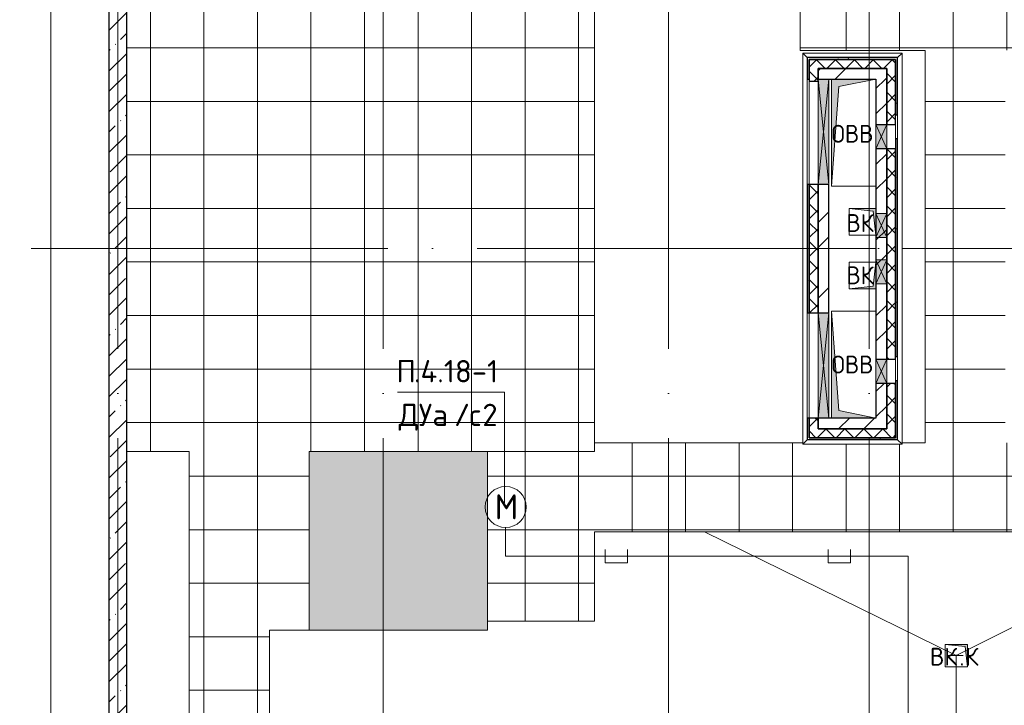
# Model space of a CAD drawing. Header units: millimetres. Extents: x -30540 to 143646, y -11730 to 123410.
# Tile 42 of 114: x 23734 to 34774, y 98833 to 106515. Entities that reach past the tile are written whole.
import ezdxf

# ---------------------------------------------------------------- set-up
doc = ezdxf.new("R2010")
doc.units = ezdxf.units.MM
doc.linetypes.add('ADSK_Линия сетки', pattern=[5000, 4000, -500, 0, -500])
for name, color, linetype, lineweight in [('A-____-NOTE-TEXT', 7, 'Continuous', 18), ('A-DETL-____-THIN', 7, 'Continuous', 9), ('A-FLOR-____-OTLN', 7, 'Continuous', 18), ('A-FLOR-____-PATT', 7, 'Continuous', 18), ('A-GENM-____-OTLN', 7, 'Continuous', 18), ('A-GLAZ-____-MCUT', 7, 'Continuous', 9), ('A-GLAZ-____-OTLN', 7, 'Continuous', 18), ('A-ROOF-____-OTLN', 7, 'Continuous', 18), ('A-ROOF-____-PATT', 7, 'Continuous', 18), ('A-WALL-____-MCUT', 7, 'Continuous', 40), ('A-WALL-____-OTLN', 7, 'Continuous', 18), ('A-WALL-____-PATT', 7, 'Continuous', 40), ('G-____-____-TEXT', 7, 'Continuous', 9), ('I-WALL-____-MCUT', 7, 'Continuous', 40), ('I-WALL-____-OTLN', 7, 'Continuous', 18), ('M-EQPM-____-OTLN', 7, 'Continuous', 18), ('P-SANR-FIXT-OTLN', 7, 'Continuous', 18), ('S-GRID-____-OTLN', 7, 'Continuous', 9)]:
    doc.layers.add(name, color=color, linetype=linetype, lineweight=lineweight)
doc.layers.add('A-DETL-____-OTLN', color=7, linetype='Continuous', lineweight=9, true_color=0x00a600)
doc.styles.add('GOST Common', font='GOST_Common.ttf', dxfattribs={"height": 200})
doc.styles.add('GOST Common_1', font='GOST_Common.ttf', dxfattribs={"height": 280})
doc.styles.add('ISOCPEUR', font='isocpeur.ttf', dxfattribs={"height": 250})
pattern_1 = [(45, (0, 0), (-424.264, 424.264), []), (45, (0, 282.8), (-424.264, 424.264), [])]
pattern_2 = [(45, (0, 0), (-106.06602, 106.06602), []), (135, (0, 0), (-106.06602, -106.06602), [])]
pattern_3 = [(0, (0, 0), (0, 600), []), (90, (0, 0), (-600, 4e-14), [])]
pattern_4 = [(0, (0, 0), (406.4, 101.6), [6.706, -298.094, 6.706, -298.094, -1625.6]), (0, (0, 0), (406.4, 101.6), [-609.6, 6.706, -602.894, 6.706, -298.094, -711.2]), (0, (0, 0), (406.4, 101.6), [-1524, 6.706, -196.494, 6.706, -501.294]), (120, (152.4, 50.8), (-291.18818, 301.15272), [6.706, -298.094, 6.706, -298.094, -1625.6]), (120, (152.4, 50.8), (-291.18818, 301.15272), [-609.6, 6.706, -602.894, 6.706, -298.094, -711.2]), (120, (152.4, 50.8), (-291.18818, 301.15272), [-1524, 6.706, -196.494, 6.706, -501.294]), (240, (203.2, 254), (-115.21182, -402.75272), [6.706, -298.094, 6.706, -298.094, -1625.6]), (240, (203.2, 254), (-115.21182, -402.75272), [-609.6, 6.706, -602.894, 6.706, -298.094, -711.2]), (240, (203.2, 254), (-115.21182, -402.75272), [-1524, 6.706, -196.494, 6.706, -501.294])]

# ---------------------------------------------------------------- blocks, each defined once
blk = doc.blocks.new('АР_Отверстие прямоугольное - ОВВ-7138962-Кровля')
at = {"layer": 'A-GLAZ-____-OTLN', "lineweight": 13, "true_color": 0xf9f9f9}
blk.add_hatch(color=7, dxfattribs=at).paths.add_polyline_path([(-10, -60), (260, -60), (260, 60), (-10, 60)])
at = {"layer": 'A-GLAZ-____-MCUT', "color": 254, "lineweight": 15, "true_color": 0xcccccc}
for p, q in [((-10, 60), (-10, -60)), ((260, 60), (260, -60))]:
    blk.add_line(p, q, dxfattribs=at)
at = {"layer": 'A-GLAZ-____-OTLN', "color": 254, "lineweight": 5, "true_color": 0xcccccc}
for p, q in [((260, 60), (-10, -60)), ((-10, 60), (260, -60))]:
    blk.add_line(p, q, dxfattribs=at)
at = {"layer": 'A-GLAZ-____-OTLN', "color": 254, "lineweight": 13, "true_color": 0xcccccc}
for p, q in [((260, 60), (-10, 60)), ((-10, 60), (-10, -60)), ((260, -60), (260, 60)), ((-10, -60), (260, -60))]:
    blk.add_line(p, q, dxfattribs=at)
blk = doc.blocks.new('АР_Отверстие прямоугольное - ОВВ-7127062-Кровля')
at = {"layer": 'A-GLAZ-____-OTLN', "lineweight": 13, "true_color": 0xf9f9f9}
blk.add_hatch(color=7, dxfattribs=at).paths.add_polyline_path([(715, 60), (-465, 60), (-465, -60), (715, -60)])
at = {"layer": 'A-GLAZ-____-MCUT', "color": 254, "lineweight": 15, "true_color": 0xcccccc}
for p, q in [((-465, 60), (-465, -60)), ((715, 60), (715, -60))]:
    blk.add_line(p, q, dxfattribs=at)
at = {"layer": 'A-GLAZ-____-OTLN', "color": 254, "lineweight": 5, "true_color": 0xcccccc}
for p, q in [((715, 60), (-465, -60)), ((-465, 60), (715, -60))]:
    blk.add_line(p, q, dxfattribs=at)
at = {"layer": 'A-GLAZ-____-OTLN', "color": 254, "lineweight": 13, "true_color": 0xcccccc}
for p, q in [((715, 60), (-465, 60)), ((-465, 60), (-465, -60)), ((715, -60), (715, 60)), ((-465, -60), (715, -60))]:
    blk.add_line(p, q, dxfattribs=at)
blk = doc.blocks.new('АР_Отверстие прямоугольное - ОВВ-7138894-Кровля')
at = {"layer": 'A-GLAZ-____-OTLN', "lineweight": 13, "true_color": 0xf9f9f9}
blk.add_hatch(color=7, dxfattribs=at).paths.add_polyline_path([(-10, -60), (260, -60), (260, 60), (-10, 60)])
at = {"layer": 'A-GLAZ-____-MCUT', "color": 254, "lineweight": 15, "true_color": 0xcccccc}
for p, q in [((-10, 60), (-10, -60)), ((260, 60), (260, -60))]:
    blk.add_line(p, q, dxfattribs=at)
at = {"layer": 'A-GLAZ-____-OTLN', "color": 254, "lineweight": 5, "true_color": 0xcccccc}
for p, q in [((260, 60), (-10, -60)), ((-10, 60), (260, -60))]:
    blk.add_line(p, q, dxfattribs=at)
at = {"layer": 'A-GLAZ-____-OTLN', "color": 254, "lineweight": 13, "true_color": 0xcccccc}
for p, q in [((260, 60), (-10, 60)), ((-10, 60), (-10, -60)), ((260, -60), (260, 60)), ((-10, -60), (260, -60))]:
    blk.add_line(p, q, dxfattribs=at)
blk = doc.blocks.new('АР_Отверстие прямоугольное1 - ВК 2-7683650-Кровля')
at = {"layer": 'A-GLAZ-____-OTLN', "lineweight": 13, "true_color": 0xf9f9f9}
blk.add_hatch(color=7, dxfattribs=at).paths.add_polyline_path([(260, 60), (-10, 60), (-10, -60), (260, -60)])
at = {"layer": 'A-GLAZ-____-MCUT', "color": 254, "lineweight": 15, "true_color": 0xcccccc}
for p, q in [((-10, 60), (-10, -60)), ((260, 60), (260, -60))]:
    blk.add_line(p, q, dxfattribs=at)
at = {"layer": 'A-GLAZ-____-OTLN', "color": 254, "lineweight": 5, "true_color": 0xcccccc}
for p, q in [((260, 60), (-10, -60)), ((-10, 60), (260, -60))]:
    blk.add_line(p, q, dxfattribs=at)
at = {"layer": 'A-GLAZ-____-OTLN', "color": 254, "lineweight": 13, "true_color": 0xcccccc}
for p, q in [((260, 60), (-10, 60)), ((-10, 60), (-10, -60)), ((260, -60), (260, 60)), ((-10, -60), (260, -60))]:
    blk.add_line(p, q, dxfattribs=at)
blk = doc.blocks.new('_GM_Dt-St-D_Фартук гнутый из оцинкованной стали_Пристенный_Тип 1__c-верхняя кромка с отгибом_ - ФС-1_3_50х70У100-1_5_t__RAL7016-7538542-Кровля')
at = {"layer": 'A-GENM-____-OTLN', "color": 254, "lineweight": 13, "true_color": 0xcccccc}
for p, q in [((0, 50), (4383, 50)), ((50, 0), (0, 50)), ((50, 0), (4333, 0)), ((50, 0), (50, -1.5)), ((4383, 50), (4333, 0)), ((4333, -1.5), (4333, 0))]:
    blk.add_line(p, q, dxfattribs=at)
blk = doc.blocks.new('_GM_Dt-St-D_Фартук гнутый из оцинкованной стали_Пристенный_Тип 1__c-верхняя кромка с отгибом_ - ФС-1_3_50х70У100-1_5_t__RAL7016-7323379-Кровля')
at = {"layer": 'A-GENM-____-OTLN', "color": 254, "lineweight": 13, "true_color": 0xcccccc}
for p, q in [((0, -50), (50, 0)), ((50, 1.5), (50, 0)), ((1063, 0), (50, 0)), ((1063, 0), (1063, 1.5)), ((1063, 0), (1113, -50)), ((1113, -50), (0, -50))]:
    blk.add_line(p, q, dxfattribs=at)
blk = doc.blocks.new('_GM_Dt-St-D_Фартук гнутый из оцинкованной стали_Пристенный_Тип 1__c-верхняя кромка с отгибом_ - ФС-1_3_50х70У100-1_5_t__RAL7016-7538546-Кровля')
at = {"layer": 'A-GENM-____-OTLN', "color": 254, "lineweight": 13, "true_color": 0xcccccc}
for p, q in [((50, 1.5), (50, 0)), ((4333, 0), (50, 0)), ((4333, 0), (4333, 1.5)), ((4333, 0), (4383, -50)), ((0, -50), (50, 0)), ((4383, -50), (0, -50))]:
    blk.add_line(p, q, dxfattribs=at)
blk = doc.blocks.new('_GM_Dt-St-D_Фартук гнутый из оцинкованной стали_Пристенный_Тип 1__c-верхняя кромка с отгибом_ - ФС-1_3_50х70У100-1_5_t__RAL7016-7323385-Кровля')
at = {"layer": 'A-GENM-____-OTLN', "color": 254, "lineweight": 13, "true_color": 0xcccccc}
for p, q in [((0, 50), (1113, 50)), ((50, 0), (0, 50)), ((50, 0), (1063, 0)), ((50, 0), (50, -1.5)), ((1113, 50), (1063, 0)), ((1063, -1.5), (1063, 0))]:
    blk.add_line(p, q, dxfattribs=at)
blk = doc.blocks.new('АР_Канал вертикальный прямоугольный - ВК-7246571-Кровля')
at = {"layer": 'M-EQPM-____-OTLN', "lineweight": 13, "true_color": 0xe2e2e2}
blk.add_hatch(color=254, dxfattribs=at).paths.add_polyline_path([(-150, 150), (-150, -150), (-120, 120), (150, 150)])
at = {"layer": 'M-EQPM-____-OTLN', "color": 253, "lineweight": 13, "true_color": 0xaaaaaa}
for p, q in [((150, 150), (-150, 150)), ((-150, 150), (-150, -150)), ((150, 150), (-150, 150)), ((-150, 150), (-150, -150)), ((-150, -150), (-150, 150)), ((-150, 150), (150, 150)), ((-150, -150), (-120, 120)), ((-150, -150), (-120, 120)), ((-120, 120), (150, 150)), ((-120, 120), (150, 150)), ((150, -150), (150, 150)), ((150, 150), (150, -150)), ((-150, -150), (150, -150)), ((150, -150), (-150, -150))]:
    blk.add_line(p, q, dxfattribs=at)
blk = doc.blocks.new('АР_Канал вертикальный прямоугольный - ВК-6938145-Кровля')
at = {"layer": 'M-EQPM-____-OTLN', "lineweight": 13, "true_color": 0xe2e2e2}
blk.add_hatch(color=254, dxfattribs=at).paths.add_polyline_path([(-150, 150), (-150, -150), (150, -150), (-120, -120)])
at = {"layer": 'M-EQPM-____-OTLN', "color": 253, "lineweight": 13, "true_color": 0xaaaaaa}
for p, q in [((-150, 150), (-120, -120)), ((-150, 150), (-120, -120)), ((-150, -150), (-150, 150)), ((-150, 150), (150, 150)), ((-150, -150), (-150, 150)), ((150, 150), (-150, 150)), ((-150, 150), (-150, -150)), ((150, 150), (150, -150)), ((150, -150), (150, 150)), ((150, -150), (-150, -150)), ((150, -150), (-150, -150)), ((-150, -150), (150, -150)), ((-120, -120), (150, -150)), ((-120, -120), (150, -150))]:
    blk.add_line(p, q, dxfattribs=at)
blk = doc.blocks.new('АР_Канал вертикальный прямоугольный - ОВВ-6254273-Кровля')
at = {"layer": 'M-EQPM-____-OTLN', "lineweight": 13, "true_color": 0xe2e2e2}
blk.add_hatch(color=254, dxfattribs=at).paths.add_polyline_path([(-250, -600), (-165, 515), (250, 600), (-250, 600), (-250, -528)])
at = {"layer": 'M-EQPM-____-OTLN', "color": 253, "lineweight": 13, "true_color": 0xaaaaaa}
for p, q in [((250, 600), (-250, 600)), ((-250, 600), (-250, -600)), ((250, 600), (-250, 600)), ((-250, 600), (-250, -600)), ((-250, -600), (-250, 600)), ((-250, 600), (250, 600)), ((-165, 515), (250, 600)), ((-165, 515), (250, 600)), ((250, -600), (250, 600)), ((250, 600), (250, -600)), ((-250, -600), (-165, 515)), ((-250, -600), (-165, 515)), ((-250, -600), (250, -600)), ((250, -600), (-250, -600))]:
    blk.add_line(p, q, dxfattribs=at)
blk = doc.blocks.new('АР_Канал вертикальный прямоугольный - ОВВ-7421361-Кровля')
at = {"layer": 'M-EQPM-____-OTLN', "lineweight": 13, "true_color": 0xe2e2e2}
blk.add_hatch(color=254, dxfattribs=at).paths.add_polyline_path([(250, -600), (-165, -515), (-250, 600), (-250, -600), (-207, -600)])
at = {"layer": 'M-EQPM-____-OTLN', "color": 253, "lineweight": 13, "true_color": 0xaaaaaa}
for p, q in [((-250, 600), (-165, -515)), ((-250, 600), (-165, -515)), ((-250, -600), (-250, 600)), ((-250, 600), (250, 600)), ((-250, -600), (-250, 600)), ((250, 600), (-250, 600)), ((-250, 600), (-250, -600)), ((250, 600), (250, -600)), ((250, -600), (250, 600)), ((-165, -515), (250, -600)), ((-165, -515), (250, -600)), ((250, -600), (-250, -600)), ((250, -600), (-250, -600)), ((-250, -600), (250, -600))]:
    blk.add_line(p, q, dxfattribs=at)
blk = doc.blocks.new('АР_Канал вертикальный прямоугольный - ВК_К-7276277-Кровля')
at = {"layer": 'M-EQPM-____-OTLN', "lineweight": 13, "true_color": 0xe2e2e2}
blk.add_hatch(color=254, dxfattribs=at).paths.add_polyline_path([(-125, 125), (-125, -125), (125, -125), (-100, -100)])
at = {"layer": 'M-EQPM-____-OTLN', "color": 253, "lineweight": 13, "true_color": 0xaaaaaa}
for p, q in [((-125, 125), (-100, -100)), ((-125, 125), (-100, -100)), ((-125, -125), (-125, 125)), ((-125, 125), (125, 125)), ((-125, -125), (-125, 125)), ((125, 125), (-125, 125)), ((-125, 125), (-125, -125)), ((125, 125), (125, -125)), ((125, -125), (125, 125)), ((-100, -100), (125, -125)), ((-100, -100), (125, -125)), ((125, -125), (-125, -125)), ((125, -125), (-125, -125)), ((-125, -125), (125, -125))]:
    blk.add_line(p, q, dxfattribs=at)
blk = doc.blocks.new('Воронка_21 - 2In Diameter-V31-Кровля')
at = {"layer": 'A-DETL-____-THIN', "color": 253, "lineweight": 5, "true_color": 0xaaaaaa}
for p, q in [((34159, 98390), (34311, 98390)), ((34159, 98390), (34311, 98390)), ((34210, 98395), (34261, 98395)), ((34210, 98395), (34261, 98395)), ((34235, 98395), (34235, 98390)), ((34235, 98395), (34235, 98390))]:
    blk.add_line(p, q, dxfattribs=at)
blk = doc.blocks.new('Наметкина 10_РД_АР_К2_отсоединено_rvt-1-Кровля')
at = {"layer": 'A-FLOR-____-PATT', "lineweight": 5, "true_color": 0xe5e5e5}
blk.add_hatch(color=254, dxfattribs=at).paths.add_polyline_path([(26980, 99675), (28980, 99675), (28980, 101675), (26980, 101675)])
at = {"layer": 'A-ROOF-____-PATT', "lineweight": 5, "true_color": 0xcccccc}
h = blk.add_hatch(dxfattribs=at)
h.set_pattern_fill('FP_14', color=254, style=0, pattern_type=2)
h.set_pattern_definition(pattern_3)
h.paths.add_polyline_path([(29925, 92100), (29925, 93100), (26535, 93100), (26535, 99675), (26980, 99675), (26980, 101675), (30180, 101675), (30180, 107575), (26810, 107575), (26810, 114050), (31655, 114050), (31655, 117173), (37887, 117173), (37887, 110560), (41665, 110560), (41665, 103575), (39665, 103575), (39665, 97675), (40565, 97675), (40565, 102675), (42565, 102675), (42565, 111460), (38787, 111460), (38787, 118073), (30655, 118073), (30655, 114950), (24935, 114950), (24935, 101675), (25635, 101675), (25635, 92100), (27054, 92100), (27054, 92442), (27837, 92442), (27837, 92100), (29813, 92100)])
h = blk.add_hatch(dxfattribs=at)
h.set_pattern_fill('FP_14', color=254, style=0, pattern_type=2)
h.set_pattern_definition(pattern_3)
h.paths.add_polyline_path([(37065, 98020), (37065, 98072), (37915, 98072), (37915, 101775), (34785, 101775), (34785, 106175), (41665, 106175), (41665, 107070), (33385, 107070), (33385, 108549), (32485, 108549), (32485, 106170), (33885, 106168), (33885, 101775), (33627, 101775), (33627, 101759), (32514, 101759), (32514, 101775), (30180, 101775), (30180, 101675), (28980, 101675), (28980, 99775), (30180, 99775), (30180, 100775), (35655, 100775), (35655, 98020), (35943, 98020)])
at = {"layer": 'A-WALL-____-PATT', "lineweight": 5, "true_color": 0xcccccc}
h = blk.add_hatch(dxfattribs=at)
h.set_pattern_fill('FP_11', color=254, style=0, pattern_type=2)
h.set_pattern_definition([(45, (0, 0), (-228.0985, 228.0985), []), (45, (228.1, 0), (-228.0985, 228.0985), [403.225, -80.645, 6.706, -73.939])])
h.paths.add_polyline_path([(24735, 91650), (24935, 91650), (24935, 120705), (24735, 120615), (24735, 93157)])
h = blk.add_hatch(dxfattribs=at)
h.set_pattern_fill('FP_16', color=254, style=0, pattern_type=2)
h.set_pattern_definition(pattern_4)
h.paths.add_polyline_path([(32565, 101830), (32585, 101831), (32585, 102050), (32565, 102050), (32565, 101831)])
h.paths.add_polyline_path([(32565, 103230), (32585, 103230), (32585, 104670), (32565, 104670), (32565, 103277)])
h.paths.add_polyline_path([(32565, 105850), (32585, 105850), (32585, 106090), (32565, 106090)])
h = blk.add_hatch(dxfattribs=at)
h.set_pattern_fill('FP_16', color=254, style=0, pattern_type=2)
h.set_pattern_definition(pattern_4)
h.paths.add_polyline_path([(33555, 106070), (33555, 106090), (32585, 106090), (32585, 106070), (32878, 106070)])
h = blk.add_hatch(dxfattribs=at)
h.set_pattern_fill('FP_16', color=254, style=0, pattern_type=2)
h.set_pattern_definition(pattern_4)
h.paths.add_polyline_path([(33575, 101830), (33575, 102470), (33555, 102470), (33555, 101830)])
h.paths.add_polyline_path([(33575, 102740), (33575, 105180), (33555, 105180), (33555, 102740)])
h.paths.add_polyline_path([(33555, 105450), (33575, 105450), (33575, 106090), (33555, 106090), (33555, 106070)])
h = blk.add_hatch(dxfattribs=at)
h.set_pattern_fill('FP_13', color=254, style=0, pattern_type=2)
h.set_pattern_definition(pattern_2)
h.paths.add_polyline_path([(33455, 105970), (33455, 106070), (32585, 106070), (32585, 105970), (32878, 105970)])
h = blk.add_hatch(dxfattribs=at)
h.set_pattern_fill('FP_13', color=254, style=0, pattern_type=2)
h.set_pattern_definition(pattern_2)
h.paths.add_polyline_path([(33555, 101930), (33555, 102440), (33455, 102440), (33455, 101930)])
h.paths.add_polyline_path([(33455, 102710), (33555, 102710), (33555, 105070), (33455, 105070), (33455, 103277)])
h.paths.add_polyline_path([(33555, 105340), (33555, 106070), (33455, 106070), (33455, 105340)])
h = blk.add_hatch(dxfattribs=at)
h.set_pattern_fill('FP_13', color=254, style=0, pattern_type=2)
h.set_pattern_definition(pattern_2)
h.paths.add_polyline_path([(32685, 101830), (32685, 102050), (32585, 102050), (32585, 101830)])
h.paths.add_polyline_path([(32585, 103230), (32685, 103230), (32685, 104670), (32585, 104670), (32585, 103277)])
h.paths.add_polyline_path([(32685, 105828), (32685, 105970), (32585, 105970), (32585, 105828)])
h = blk.add_hatch(dxfattribs=at)
h.set_pattern_fill('FP_12', color=254, style=0, pattern_type=2)
h.set_pattern_definition(pattern_1)
h.paths.add_polyline_path([(33455, 105850), (33455, 105970), (32685, 105970), (32685, 105850), (33335, 105850)])
h = blk.add_hatch(dxfattribs=at)
h.set_pattern_fill('FP_12', color=254, style=0, pattern_type=2)
h.set_pattern_definition(pattern_1)
h.paths.add_polyline_path([(33455, 102050), (33455, 102440), (33335, 102440), (33335, 102050)])
h.paths.add_polyline_path([(33455, 102710), (33455, 105070), (33335, 105070), (33335, 102710)])
h.paths.add_polyline_path([(33455, 105340), (33455, 105850), (33335, 105850), (33335, 105340)])
h = blk.add_hatch(dxfattribs=at)
h.set_pattern_fill('FP_12', color=254, style=0, pattern_type=2)
h.set_pattern_definition(pattern_1)
h.paths.add_polyline_path([(32685, 103230), (32805, 103230), (32805, 104670), (32685, 104670), (32685, 103277)])
h = blk.add_hatch(dxfattribs=at)
h.set_pattern_fill('FP_12', color=254, style=0, pattern_type=2)
h.set_pattern_definition(pattern_1)
h.paths.add_polyline_path([(33335, 101930), (33455, 101930), (33455, 102050), (32685, 102050), (32685, 101930), (32920, 101930)])
h = blk.add_hatch(dxfattribs=at)
h.set_pattern_fill('FP_13', color=254, style=0, pattern_type=2)
h.set_pattern_definition(pattern_2)
h.paths.add_polyline_path([(33555, 101830), (33555, 101930), (32685, 101930), (32685, 101830)])
h = blk.add_hatch(dxfattribs=at)
h.set_pattern_fill('FP_16', color=254, style=0, pattern_type=2)
h.set_pattern_definition(pattern_4)
h.paths.add_polyline_path([(33575, 101810), (33575, 101830), (32565, 101830), (32565, 101810)])
at = {"layer": 'A-FLOR-____-OTLN', "color": 254, "lineweight": 13, "true_color": 0xcccccc}
for p, q in [((24085, 121036), (24085, 74700)), ((28980, 101675), (26980, 101675)), ((26980, 101675), (26980, 99675)), ((28980, 99675), (28980, 101675)), ((26980, 99675), (28980, 99675))]:
    blk.add_line(p, q, dxfattribs=at)
at = {"layer": 'A-ROOF-____-OTLN', "color": 254, "lineweight": 13, "true_color": 0xcccccc}
for p, q in [((32485, 108549), (32485, 106170)), ((30180, 101675), (30180, 107575)), ((33885, 106170), (32485, 106170)), ((33885, 101775), (33885, 106170)), ((30180, 103950), (32514, 103950)), ((32514, 103950), (30180, 103950)), ((32805, 103950), (33335, 103950)), ((33335, 103950), (32805, 103950)), ((33627, 103950), (33885, 103950)), ((33885, 103950), (33627, 103950)), ((24935, 101675), (25635, 101675)), ((25635, 101675), (25635, 94848)), ((28980, 101675), (30180, 101675)), ((30180, 101775), (32514, 101775)), ((33627, 101775), (33885, 101775)), ((30180, 99775), (30180, 100775)), ((35655, 100775), (30180, 100775)), ((31411, 100775), (34235, 99390)), ((34235, 99390), (35655, 100102)), ((28980, 99775), (30180, 99775)), ((26535, 93948), (26535, 99675)), ((26535, 99675), (26980, 99675)), ((34235, 99390), (34235, 98390))]:
    blk.add_line(p, q, dxfattribs=at)
at = {"layer": 'A-WALL-____-MCUT', "color": 254, "lineweight": 30, "true_color": 0xcccccc}
for p, q in [((24735, 120615), (24735, 91650)), ((24935, 92020), (24935, 120485)), ((32565, 106090), (32565, 105850)), ((32585, 106090), (32565, 106090)), ((33555, 106090), (32585, 106090)), ((33575, 106090), (33555, 106090)), ((33575, 105450), (33575, 106090)), ((33455, 106070), (32585, 106070)), ((32585, 106070), (32585, 105970)), ((32585, 106070), (33555, 106070)), ((32585, 105850), (32585, 106070)), ((33555, 106070), (33455, 106070)), ((33555, 105340), (33555, 106070)), ((33555, 106070), (33555, 105450)), ((32585, 105970), (32585, 105828)), ((32685, 105970), (33455, 105970)), ((32685, 105850), (32685, 105970)), ((33455, 105970), (33455, 105340)), ((32565, 105850), (32585, 105850)), ((32585, 105828), (32685, 105828)), ((32685, 105828), (32685, 105850)), ((33555, 105450), (33575, 105450)), ((33455, 105340), (33555, 105340)), ((33575, 105180), (33555, 105180)), ((33555, 105180), (33555, 102740)), ((33575, 102740), (33575, 105180)), ((33555, 105070), (33455, 105070)), ((33455, 105070), (33455, 104345)), ((33555, 104345), (33555, 105070)), ((32565, 104670), (32565, 103230)), ((32585, 104670), (32565, 104670)), ((32585, 104670), (32585, 103230)), ((32685, 104670), (32585, 104670)), ((32585, 103230), (32585, 104670)), ((32685, 103230), (32685, 104670)), ((33455, 104345), (33455, 104075)), ((33555, 104075), (33555, 104345)), ((33455, 104075), (33455, 103825)), ((33555, 103825), (33555, 104075)), ((33455, 103825), (33455, 103555)), ((33555, 103555), (33555, 103825)), ((33455, 103555), (33455, 102710)), ((33555, 102710), (33555, 103555)), ((32565, 103230), (32585, 103230)), ((32585, 103230), (32685, 103230)), ((33455, 102710), (33555, 102710)), ((33555, 102740), (33575, 102740)), ((33575, 102470), (33555, 102470)), ((33555, 102470), (33555, 101830)), ((33575, 101830), (33575, 102470)), ((33555, 102440), (33455, 102440)), ((33455, 102440), (33455, 101930)), ((33555, 101930), (33555, 102440)), ((32565, 102050), (32565, 101830)), ((32585, 102050), (32565, 102050)), ((32585, 102050), (32585, 101830)), ((32685, 102050), (32585, 102050)), ((32585, 101830), (32585, 102050)), ((32685, 101930), (32685, 102050)), ((33455, 101930), (32685, 101930)), ((33555, 101830), (33555, 101930)), ((32565, 101830), (32565, 101810)), ((32565, 101810), (33575, 101810)), ((32585, 101830), (32685, 101830)), ((33555, 101830), (32585, 101830)), ((32685, 101830), (33555, 101830)), ((33575, 101810), (33575, 101830))]:
    blk.add_line(p, q, dxfattribs=at)
at = {"layer": 'A-WALL-____-OTLN', "color": 254, "lineweight": 13, "true_color": 0xcccccc}
for p, q in [((32565, 104670), (32565, 105850)), ((32585, 104670), (32585, 105828)), ((32585, 105828), (32585, 104670)), ((32685, 105828), (32685, 104670)), ((33575, 105450), (33575, 105180)), ((33455, 105070), (33455, 105340)), ((33555, 105340), (33555, 105180)), ((33555, 105180), (33555, 105340)), ((32585, 104670), (32685, 104670)), ((32565, 102050), (32565, 103230)), ((32585, 102050), (32585, 103230)), ((32685, 103230), (32585, 103230)), ((32585, 103230), (32585, 102050)), ((32685, 103230), (32685, 102050)), ((33455, 102440), (33455, 102710)), ((33555, 102710), (33555, 102470)), ((33555, 102470), (33555, 102710)), ((33575, 102740), (33575, 102470)), ((32685, 102050), (32585, 102050))]:
    blk.add_line(p, q, dxfattribs=at)
at = {"layer": 'I-WALL-____-MCUT', "color": 254, "lineweight": 30, "true_color": 0xcccccc}
for p, q in [((33455, 105970), (32685, 105970)), ((32685, 105970), (32685, 105850)), ((33455, 105850), (33455, 105970)), ((32685, 105850), (32805, 105850)), ((32805, 105850), (33335, 105850)), ((33335, 105850), (33335, 105340)), ((33455, 105340), (33455, 105850)), ((33335, 105340), (33455, 105340)), ((33455, 105070), (33335, 105070)), ((33335, 105070), (33335, 104345)), ((33455, 104345), (33455, 105070)), ((32685, 104670), (32685, 103230)), ((32805, 104670), (32685, 104670)), ((32805, 103230), (32805, 104670)), ((33335, 104345), (33335, 104075)), ((33455, 104075), (33455, 104345)), ((33335, 104075), (33335, 103825)), ((33455, 103825), (33455, 104075)), ((33335, 103825), (33335, 103555)), ((33455, 103555), (33455, 103825)), ((33335, 103555), (33335, 102710)), ((33455, 102710), (33455, 103555)), ((32685, 103230), (32805, 103230)), ((33335, 102710), (33455, 102710)), ((33455, 102440), (33335, 102440)), ((33335, 102440), (33335, 102050)), ((33455, 102050), (33455, 102440)), ((32805, 102050), (32685, 102050)), ((32685, 102050), (32685, 101930)), ((33335, 102050), (32805, 102050)), ((33455, 101930), (33455, 102050)), ((32685, 101930), (33455, 101930))]:
    blk.add_line(p, q, dxfattribs=at)
at = {"layer": 'I-WALL-____-OTLN', "color": 254, "lineweight": 13, "true_color": 0xcccccc}
for p, q in [((32685, 105850), (32805, 105850)), ((32685, 104670), (32685, 105828)), ((32805, 105850), (32805, 104670)), ((33335, 105070), (33335, 105340)), ((33455, 105340), (33455, 105070)), ((32685, 102050), (32685, 103230)), ((32805, 103230), (32805, 102050)), ((33335, 102440), (33335, 102710)), ((33455, 102710), (33455, 102440)), ((32805, 102050), (32685, 102050))]:
    blk.add_line(p, q, dxfattribs=at)
at = {"layer": 'A-GENM-____-OTLN', "color": 254, "lineweight": 13, "true_color": 0xcccccc}
for name, p, rotation in [('_GM_Dt-St-D_Фартук гнутый из оцинкованной стали_Пристенный_Тип 1__c-верхняя кромка с отгибом_ - ФС-1_3_50х70У100-1_5_t__RAL7016-7538546-Кровля', (32564, 106142), 270.0000000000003), ('_GM_Dt-St-D_Фартук гнутый из оцинкованной стали_Пристенный_Тип 1__c-верхняя кромка с отгибом_ - ФС-1_3_50х70У100-1_5_t__RAL7016-7538542-Кровля', (33577, 106142), 269.9999999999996)]:
    blk.add_blockref(name, p, dxfattribs=dict(at, rotation=rotation))
for name, p in [('_GM_Dt-St-D_Фартук гнутый из оцинкованной стали_Пристенный_Тип 1__c-верхняя кромка с отгибом_ - ФС-1_3_50х70У100-1_5_t__RAL7016-7323385-Кровля', (32514, 106092)), ('_GM_Dt-St-D_Фартук гнутый из оцинкованной стали_Пристенный_Тип 1__c-верхняя кромка с отгибом_ - ФС-1_3_50х70У100-1_5_t__RAL7016-7323379-Кровля', (32514, 101809))]:
    blk.add_blockref(name, p, dxfattribs=at)
at = {"layer": 'A-GLAZ-____-OTLN', "color": 254, "lineweight": 13, "true_color": 0xcccccc}
for name, p, rotation in [('АР_Отверстие прямоугольное - ОВВ-7127062-Кровля', (32745, 105385), 269.9999999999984), ('АР_Отверстие прямоугольное - ОВВ-7138962-Кровля', (33395, 105080), 89.99999999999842), ('АР_Отверстие прямоугольное1 - ВК 2-7683650-Кровля', (33395, 104335), 269.9999999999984), ('АР_Отверстие прямоугольное1 - ВК 2-7683650-Кровля', (33395, 103815), 269.9999999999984), ('АР_Отверстие прямоугольное - ОВВ-7127062-Кровля', (32745, 102765), 269.9999999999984), ('АР_Отверстие прямоугольное - ОВВ-7138894-Кровля', (33395, 102450), 89.99999999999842)]:
    blk.add_blockref(name, p, dxfattribs=dict(at, rotation=rotation))
at = {"layer": 'M-EQPM-____-OTLN', "color": 253, "lineweight": 5, "true_color": 0xaaaaaa}
for name, p in [('АР_Канал вертикальный прямоугольный - ОВВ-6254273-Кровля', (33085, 105250)), ('АР_Канал вертикальный прямоугольный - ОВВ-7421361-Кровля', (33085, 102650))]:
    blk.add_blockref(name, p, dxfattribs=at)
at = {"layer": 'M-EQPM-____-OTLN', "color": 253, "lineweight": 5, "true_color": 0xaaaaaa, "rotation": 180}
for name, p in [('АР_Канал вертикальный прямоугольный - ВК-6938145-Кровля', (33185, 104250)), ('АР_Канал вертикальный прямоугольный - ВК-7246571-Кровля', (33185, 103650)), ('АР_Канал вертикальный прямоугольный - ВК_К-7276277-Кровля', (34235, 99390))]:
    blk.add_blockref(name, p, dxfattribs=at)
at = {"layer": 'P-SANR-FIXT-OTLN', "color": 253, "lineweight": 5, "true_color": 0xaaaaaa}
blk.add_blockref('Воронка_21 - 2In Diameter-V31-Кровля', (0, 1000), dxfattribs=at)
at = {"layer": 'A-____-NOTE-TEXT', "color": 253, "lineweight": 5, "true_color": 0xaaaaaa, "char_height": 200, "attachment_point": 1, "style": 'GOST Common'}
for s, insert, width in [('ОВВ', (32837, 105337), 609.28), ('ВК', (33003, 104337), 400.84), ('ВК', (33003, 103751), 400.84), ('ОВВ', (32837, 102751), 609.28), ('ВК', (33940, 99477), 400.84), ('\\fGOST Common|b0|i0|c204|p34|;К', (34337, 99477), 192.4), ('\\fGOST Common|b0|i0|c204|p34|;.', (34271, 99477), 80.17)]:
    blk.add_mtext(s, dxfattribs=dict(at, insert=insert, width=width))

msp = doc.modelspace()

# ---------------------------------------------------------------- linework, layer by layer
at = {"layer": 'A-____-NOTE-TEXT', "color": 1, "lineweight": 9, "true_color": 0xff0000}
msp.add_circle((29183.2, 101054.8), 230, dxfattribs=at)
at = {"layer": 'A-DETL-____-OTLN', "color": 1, "true_color": 0xff0000}
for p, q in [((29182, 100504), (29182, 100824)), ((30299.6, 100579), (30299.6, 100429)), ((30549.6, 100429), (30549.6, 100579)), ((32799.6, 100579), (32799.6, 100429)), ((33049.6, 100429), (33049.6, 100579)), ((33695.7, 100504), (29182, 100504)), ((33695.7, 88379), (33695.7, 100504)), ((30299.6, 100429), (30549.6, 100429)), ((32799.6, 100429), (33049.6, 100429))]:
    msp.add_line(p, q, dxfattribs=at)
at = {"layer": 'A-DETL-____-THIN'}
for q in [(27970.5, 102342.6), (29170.5, 101102.6)]:
    msp.add_line((29170.5, 102342.6), q, dxfattribs=at)
at = {"layer": 'S-GRID-____-OTLN', "color": 253, "linetype": 'ADSK_Линия сетки', "true_color": 0xaaaaaa}
for p, q in [((24835.3, 67824.7), (24835.3, 122287.9)), ((27810.3, 67824.7), (27810.3, 122287.9)), ((31010.3, 67824.7), (31010.3, 122287.9)), ((33260.3, 67824.7), (33260.3, 122287.9)), ((67863.4, 103950), (9800.2, 103950))]:
    msp.add_line(p, q, dxfattribs=at)

# ---------------------------------------------------------------- block references
at = {"lineweight": 5}
msp.add_blockref('Наметкина 10_РД_АР_К2_отсоединено_rvt-1-Кровля', (0, 0), dxfattribs=at)

# ---------------------------------------------------------------- texts
at = {"layer": 'A-____-NOTE-TEXT', "color": 1, "lineweight": 9, "true_color": 0xff0000, "insert": (29060.5, 101196.8), "char_height": 280, "width": 304.641, "attachment_point": 1, "style": 'GOST Common_1'}
msp.add_mtext('\\fGOST Common|b0|i0|c204|p34|;М', dxfattribs=at)
at = {"layer": 'G-____-____-TEXT', "char_height": 250, "attachment_point": 1, "style": 'ISOCPEUR'}
for s, insert, width in [('\\fISOCPEUR|b0|i0|c204|p34|;П', (27956, 102701.2), 240.506), ('.4.18-1', (28154.5, 102701.2), 1138.396), ('\\fISOCPEUR|b0|i0|c204|p34|;/', (28604.3, 102211.8), 208.439), ('ДУа', (27982.5, 102211.8), 753.586), ('\\fISOCPEUR|b0|i0|c204|p34|;с', (28776.3, 102211.8), 176.371), ('\\fISOCPEUR|b0|i0|c204|p34|;2', (28921.8, 102211.8), 208.439)]:
    msp.add_mtext(s, dxfattribs=dict(at, insert=insert, width=width))

doc.saveas('drawing.dxf')
